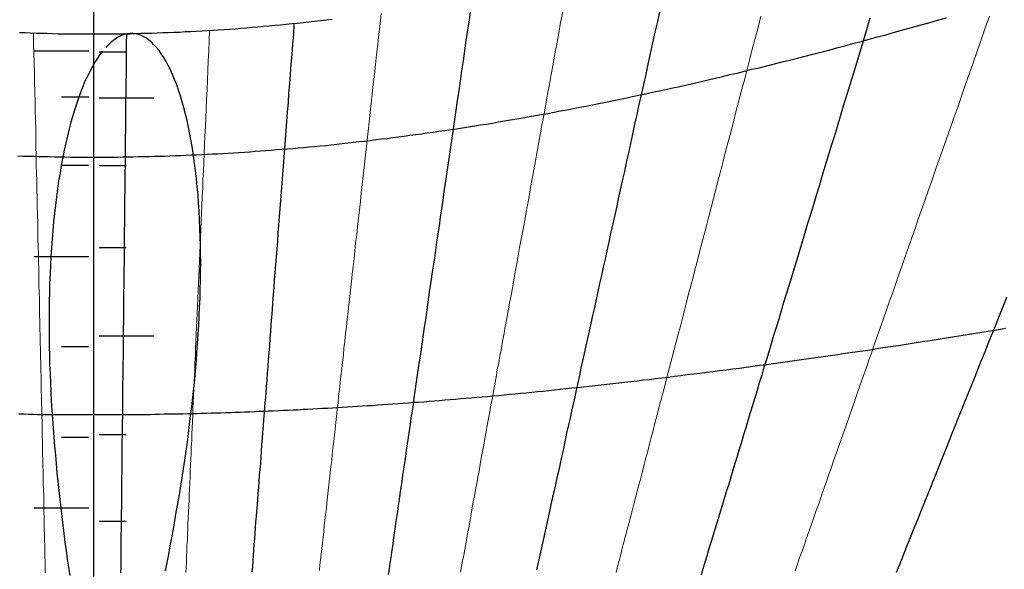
# Model space of a CAD drawing. Header units: millimetres. Extents: x 10 to 831, y 10 to 584.
# Tile 12 of 16: x 446 to 494, y 431 to 458. Entities that reach past the tile are written whole.
import ezdxf

# ---------------------------------------------------------------- set-up
doc = ezdxf.new("R2010")
doc.units = ezdxf.units.MM
for name, color, linetype, true_color in [('C1d1b19', 7, 'Continuous', 0x1d1b19), ('C6b4c8a', 7, 'Continuous', 0x6b4c8a), ('Cb4532a', 7, 'Continuous', 0xb4532a), ('Cb8862b', 7, 'Continuous', 0xb8862b)]:
    doc.layers.add(name, color=color, linetype=linetype, true_color=true_color)

msp = doc.modelspace()

# ---------------------------------------------------------------- linework, layer by layer
at = {"layer": 'C1d1b19', "lineweight": 30}
for points in [[(468.38, 458.32), (468.3, 457.8), (468.23, 457.29), (468.15, 456.78), (468.08, 456.28), (468.01, 455.79), (467.94, 455.3), (467.87, 454.81), (467.8, 454.33), (467.73, 453.86), (467.66, 453.39), (467.59, 452.93), (467.53, 452.48), (467.46, 452.02), (467.4, 451.58), (467.33, 451.13), (467.27, 450.7), (467.2, 450.26), (467.14, 449.83), (467.08, 449.41), (467.02, 448.99), (466.96, 448.57), (466.9, 448.16), (466.84, 447.75), (466.78, 447.35), (466.72, 446.95), (466.66, 446.55), (466.61, 446.16), (466.55, 445.77), (466.49, 445.39), (466.44, 445.01), (466.38, 444.63), (466.33, 444.26), (466.28, 443.89), (466.22, 443.52), (466.17, 443.15), (466.12, 442.79), (466.06, 442.44), (466.01, 442.08), (465.96, 441.73), (465.91, 441.38), (465.86, 441.03), (465.81, 440.69), (465.76, 440.35), (465.71, 440.02), (465.66, 439.68), (465.61, 439.35), (465.57, 439.02), (465.52, 438.69), (465.47, 438.37), (465.43, 438.05), (465.38, 437.73), (465.33, 437.41), (465.29, 437.1), (465.24, 436.79), (465.2, 436.48), (465.15, 436.17), (465.11, 435.87), (465.06, 435.57), (465.02, 435.27), (464.98, 434.97), (464.93, 434.67), (464.89, 434.38), (464.85, 434.09), (464.81, 433.8), (464.76, 433.51), (464.72, 433.22), (464.68, 432.94), (464.64, 432.66), (464.6, 432.38), (464.56, 432.1), (464.52, 431.82), (464.48, 431.55), (464.44, 431.27), (464.4, 431), (464.36, 430.73)], [(477.61, 458.25), (477.49, 457.72), (477.37, 457.19), (477.26, 456.67), (477.14, 456.15), (477.03, 455.64), (476.92, 455.13), (476.81, 454.64), (476.7, 454.14), (476.59, 453.66), (476.49, 453.17), (476.38, 452.7), (476.28, 452.22), (476.18, 451.76), (476.08, 451.3), (475.97, 450.84), (475.88, 450.39), (475.78, 449.94), (475.68, 449.5), (475.58, 449.06), (475.49, 448.63), (475.39, 448.2), (475.3, 447.78), (475.21, 447.36), (475.12, 446.94), (475.03, 446.53), (474.94, 446.12), (474.85, 445.72), (474.76, 445.32), (474.67, 444.92), (474.59, 444.53), (474.5, 444.14), (474.42, 443.75), (474.33, 443.37), (474.25, 442.99), (474.17, 442.62), (474.08, 442.25), (474, 441.88), (473.92, 441.51), (473.84, 441.15), (473.76, 440.79), (473.69, 440.44), (473.61, 440.08), (473.53, 439.73), (473.46, 439.39), (473.38, 439.04), (473.3, 438.7), (473.23, 438.36), (473.16, 438.03), (473.08, 437.7), (473.01, 437.36), (472.94, 437.04), (472.87, 436.71), (472.8, 436.39), (472.73, 436.07), (472.66, 435.75), (472.59, 435.44), (472.52, 435.12), (472.45, 434.81), (472.38, 434.5), (472.31, 434.2), (472.25, 433.89), (472.18, 433.59), (472.11, 433.29), (472.05, 432.99), (471.98, 432.7), (471.92, 432.4), (471.85, 432.11), (471.79, 431.82), (471.73, 431.53), (471.66, 431.25), (471.6, 430.96)], [(487.86, 457.87), (487.69, 457.31), (487.53, 456.76), (487.36, 456.22), (487.2, 455.68), (487.04, 455.15), (486.88, 454.62), (486.72, 454.1), (486.56, 453.59), (486.41, 453.08), (486.26, 452.58), (486.11, 452.08), (485.96, 451.59), (485.81, 451.11), (485.66, 450.63), (485.52, 450.15), (485.38, 449.68), (485.24, 449.22), (485.1, 448.76), (484.96, 448.3), (484.82, 447.85), (484.69, 447.4), (484.55, 446.96), (484.42, 446.53), (484.29, 446.09), (484.16, 445.67), (484.03, 445.24), (483.9, 444.82), (483.78, 444.41), (483.65, 444), (483.53, 443.59), (483.41, 443.18), (483.28, 442.78), (483.16, 442.39), (483.04, 441.99), (482.93, 441.6), (482.81, 441.22), (482.69, 440.84), (482.58, 440.46), (482.46, 440.08), (482.35, 439.71), (482.24, 439.34), (482.13, 438.97), (482.02, 438.61), (481.91, 438.25), (481.8, 437.89), (481.69, 437.54), (481.59, 437.19), (481.48, 436.84), (481.38, 436.49), (481.27, 436.15), (481.17, 435.81), (481.07, 435.47), (480.97, 435.14), (480.86, 434.81), (480.76, 434.48), (480.67, 434.15), (480.57, 433.83), (480.47, 433.5), (480.37, 433.18), (480.28, 432.87), (480.18, 432.55), (480.08, 432.24), (479.99, 431.93), (479.9, 431.62), (479.8, 431.31), (479.71, 431.01), (479.62, 430.71)], [(459.76, 457.59), (459.73, 457.09), (459.69, 456.6), (459.65, 456.11), (459.61, 455.63), (459.58, 455.15), (459.54, 454.68), (459.5, 454.21), (459.47, 453.75), (459.43, 453.3), (459.4, 452.84), (459.36, 452.4), (459.33, 451.96), (459.3, 451.52), (459.26, 451.09), (459.23, 450.66), (459.2, 450.24), (459.17, 449.82), (459.13, 449.4), (459.1, 448.99), (459.07, 448.59), (459.04, 448.18), (459.01, 447.79), (458.98, 447.39), (458.95, 447), (458.92, 446.61), (458.89, 446.23), (458.86, 445.85), (458.83, 445.47), (458.8, 445.1), (458.78, 444.73), (458.75, 444.37), (458.72, 444), (458.69, 443.64), (458.66, 443.29), (458.64, 442.93), (458.61, 442.58), (458.58, 442.24), (458.56, 441.89), (458.53, 441.55), (458.5, 441.21), (458.48, 440.88), (458.45, 440.55), (458.43, 440.22), (458.4, 439.89), (458.38, 439.56), (458.35, 439.24), (458.33, 438.92), (458.3, 438.61), (458.28, 438.29), (458.26, 437.98), (458.23, 437.67), (458.21, 437.36), (458.18, 437.06), (458.16, 436.75), (458.14, 436.45), (458.12, 436.16), (458.09, 435.86), (458.07, 435.57), (458.05, 435.27), (458.03, 434.98), (458, 434.7), (457.98, 434.41), (457.96, 434.13), (457.94, 433.84), (457.92, 433.56), (457.89, 433.29), (457.87, 433.01), (457.85, 432.73), (457.83, 432.46), (457.81, 432.19), (457.79, 431.92), (457.77, 431.65), (457.75, 431.39), (457.73, 431.12), (457.71, 430.86)], [(450.25, 457.11), (451.58, 457.11)], [(451.59, 457.12), (451.58, 456.63), (451.58, 456.14), (451.57, 455.66), (451.57, 455.19), (451.56, 454.72), (451.56, 454.26), (451.55, 453.8), (451.55, 453.35), (451.54, 452.9), (451.54, 452.46), (451.53, 452.02), (451.53, 451.58), (451.52, 451.15), (451.52, 450.73), (451.51, 450.31), (451.51, 449.89), (451.51, 449.48), (451.5, 449.07), (451.5, 448.67), (451.49, 448.27), (451.49, 447.88), (451.48, 447.48), (451.48, 447.1), (451.48, 446.71), (451.47, 446.33), (451.47, 445.95), (451.46, 445.58), (451.46, 445.21), (451.46, 444.84), (451.45, 444.48), (451.45, 444.12), (451.44, 443.76), (451.44, 443.41), (451.44, 443.06), (451.43, 442.71), (451.43, 442.37), (451.42, 442.03), (451.42, 441.69), (451.42, 441.35), (451.41, 441.02), (451.41, 440.69), (451.41, 440.36), (451.4, 440.03), (451.4, 439.71), (451.4, 439.39), (451.39, 439.07), (451.39, 438.76), (451.39, 438.45), (451.38, 438.14), (451.38, 437.83), (451.38, 437.52), (451.37, 437.22), (451.37, 436.92), (451.37, 436.62), (451.36, 436.33), (451.36, 436.03), (451.36, 435.74), (451.35, 435.45), (451.35, 435.16), (451.35, 434.88), (451.34, 434.59), (451.34, 434.31), (451.34, 434.03), (451.33, 433.75), (451.33, 433.47), (451.33, 433.2), (451.33, 432.93), (451.32, 432.66), (451.32, 432.39), (451.32, 432.12), (451.31, 431.85), (451.31, 431.59), (451.31, 431.33), (451.31, 431.07), (451.3, 430.81)], [(449.75, 456.26), (447.08, 456.26)], [(450.25, 456.24), (451.58, 456.24)], [(449.75, 454.02), (448.42, 454.02)], [(450.25, 453.99), (452.92, 453.99)], [(449.75, 450.69), (448.42, 450.69)], [(450.25, 450.68), (451.58, 450.68)], [(450.25, 446.69), (451.58, 446.69)], [(449.75, 446.23), (447.08, 446.23)], [(494.53, 444.24), (494.35, 443.79), (494.17, 443.35), (494, 442.92), (493.82, 442.48), (493.65, 442.06), (493.48, 441.63), (493.31, 441.21), (493.14, 440.79), (492.98, 440.38), (492.82, 439.97), (492.65, 439.57), (492.49, 439.17), (492.33, 438.77), (492.17, 438.38), (492.02, 437.99), (491.86, 437.6), (491.71, 437.22), (491.56, 436.84), (491.4, 436.46), (491.25, 436.08), (491.11, 435.71), (490.96, 435.35), (490.81, 434.98), (490.67, 434.62), (490.52, 434.26), (490.38, 433.9), (490.24, 433.55), (490.1, 433.2), (489.96, 432.85), (489.82, 432.51), (489.68, 432.17), (489.55, 431.83), (489.41, 431.49), (489.28, 431.16), (489.14, 430.82)], [(450.25, 442.37), (452.92, 442.37)], [(449.75, 441.84), (448.42, 441.84)], [(449.75, 437.42), (448.42, 437.42)], [(450.25, 437.56), (451.58, 437.56)], [(449.75, 433.97), (447.08, 433.97)], [(450.25, 433.33), (451.58, 433.33)]]:
    msp.add_lwpolyline(points, dxfattribs=at)
at = {"layer": 'C1d1b19', "lineweight": 13}
for points in [[(464.01, 458.11), (463.96, 457.6), (463.9, 457.1), (463.85, 456.6), (463.79, 456.11), (463.74, 455.62), (463.69, 455.14), (463.63, 454.66), (463.58, 454.19), (463.53, 453.73), (463.48, 453.27), (463.43, 452.81), (463.38, 452.36), (463.33, 451.92), (463.28, 451.48), (463.23, 451.04), (463.18, 450.61), (463.14, 450.18), (463.09, 449.76), (463.04, 449.34), (463, 448.93), (462.95, 448.52), (462.91, 448.11), (462.86, 447.71), (462.82, 447.31), (462.77, 446.92), (462.73, 446.53), (462.69, 446.14), (462.65, 445.76), (462.6, 445.38), (462.56, 445.01), (462.52, 444.63), (462.48, 444.27), (462.44, 443.9), (462.4, 443.54), (462.36, 443.18), (462.32, 442.82), (462.28, 442.47), (462.24, 442.12), (462.2, 441.77), (462.17, 441.43), (462.13, 441.09), (462.09, 440.75), (462.05, 440.42), (462.02, 440.08), (461.98, 439.75), (461.94, 439.43), (461.91, 439.1), (461.87, 438.78), (461.84, 438.46), (461.8, 438.14), (461.77, 437.83), (461.73, 437.52), (461.7, 437.21), (461.66, 436.9), (461.63, 436.59), (461.6, 436.29), (461.56, 435.99), (461.53, 435.69), (461.5, 435.4), (461.46, 435.1), (461.43, 434.81), (461.4, 434.52), (461.37, 434.23), (461.34, 433.95), (461.3, 433.66), (461.27, 433.38), (461.24, 433.1), (461.21, 432.82), (461.18, 432.54), (461.15, 432.27), (461.12, 432), (461.09, 431.72), (461.06, 431.45), (461.03, 431.19), (461, 430.92)], [(472.87, 458.19), (472.77, 457.67), (472.68, 457.15), (472.58, 456.63), (472.49, 456.13), (472.4, 455.63), (472.31, 455.13), (472.22, 454.64), (472.13, 454.16), (472.05, 453.68), (471.96, 453.21), (471.87, 452.74), (471.79, 452.28), (471.71, 451.82), (471.62, 451.37), (471.54, 450.92), (471.46, 450.48), (471.38, 450.04), (471.3, 449.61), (471.23, 449.18), (471.15, 448.75), (471.07, 448.33), (471, 447.91), (470.92, 447.5), (470.85, 447.09), (470.77, 446.69), (470.7, 446.29), (470.63, 445.89), (470.56, 445.5), (470.49, 445.11), (470.42, 444.72), (470.35, 444.34), (470.28, 443.96), (470.21, 443.59), (470.14, 443.22), (470.07, 442.85), (470.01, 442.48), (469.94, 442.12), (469.88, 441.76), (469.81, 441.41), (469.75, 441.05), (469.68, 440.71), (469.62, 440.36), (469.56, 440.01), (469.5, 439.67), (469.44, 439.34), (469.37, 439), (469.31, 438.67), (469.25, 438.34), (469.19, 438.01), (469.13, 437.69), (469.08, 437.36), (469.02, 437.04), (468.96, 436.73), (468.9, 436.41), (468.85, 436.1), (468.79, 435.79), (468.73, 435.48), (468.68, 435.17), (468.62, 434.87), (468.57, 434.57), (468.51, 434.27), (468.46, 433.97), (468.41, 433.68), (468.35, 433.39), (468.3, 433.09), (468.25, 432.81), (468.19, 432.52), (468.14, 432.23), (468.09, 431.95), (468.04, 431.67), (467.99, 431.39), (467.94, 431.11), (467.89, 430.84)], [(482.54, 457.97), (482.4, 457.42), (482.26, 456.89), (482.12, 456.36), (481.98, 455.83), (481.85, 455.31), (481.72, 454.8), (481.58, 454.29), (481.45, 453.79), (481.32, 453.3), (481.2, 452.81), (481.07, 452.32), (480.95, 451.84), (480.82, 451.37), (480.7, 450.9), (480.58, 450.44), (480.46, 449.98), (480.34, 449.52), (480.23, 449.07), (480.11, 448.63), (480, 448.19), (479.88, 447.75), (479.77, 447.32), (479.66, 446.9), (479.55, 446.47), (479.44, 446.05), (479.33, 445.64), (479.23, 445.23), (479.12, 444.82), (479.01, 444.42), (478.91, 444.02), (478.81, 443.63), (478.71, 443.24), (478.61, 442.85), (478.51, 442.46), (478.41, 442.08), (478.31, 441.71), (478.21, 441.33), (478.11, 440.96), (478.02, 440.59), (477.92, 440.23), (477.83, 439.87), (477.74, 439.51), (477.64, 439.15), (477.55, 438.8), (477.46, 438.45), (477.37, 438.11), (477.28, 437.76), (477.19, 437.42), (477.11, 437.08), (477.02, 436.75), (476.93, 436.42), (476.85, 436.09), (476.76, 435.76), (476.68, 435.43), (476.59, 435.11), (476.51, 434.79), (476.43, 434.47), (476.34, 434.16), (476.26, 433.84), (476.18, 433.53), (476.1, 433.22), (476.02, 432.92), (475.94, 432.61), (475.86, 432.31), (475.78, 432.01), (475.71, 431.71), (475.63, 431.41), (475.55, 431.12), (475.48, 430.83)], [(493.69, 457.97), (493.48, 457.4), (493.28, 456.82), (493.09, 456.26), (492.89, 455.7), (492.7, 455.15), (492.51, 454.61), (492.32, 454.07), (492.14, 453.54), (491.95, 453.02), (491.77, 452.5), (491.59, 451.98), (491.41, 451.48), (491.24, 450.98), (491.06, 450.48), (490.89, 449.99), (490.72, 449.5), (490.55, 449.02), (490.39, 448.55), (490.22, 448.08), (490.06, 447.62), (489.9, 447.16), (489.74, 446.7), (489.58, 446.25), (489.43, 445.8), (489.27, 445.36), (489.12, 444.93), (488.97, 444.49), (488.82, 444.06), (488.67, 443.64), (488.52, 443.22), (488.38, 442.8), (488.23, 442.39), (488.09, 441.98), (487.95, 441.58), (487.81, 441.18), (487.67, 440.78), (487.53, 440.39), (487.39, 439.99), (487.26, 439.61), (487.12, 439.22), (486.99, 438.84), (486.86, 438.47), (486.73, 438.09), (486.6, 437.72), (486.47, 437.36), (486.34, 436.99), (486.22, 436.63), (486.09, 436.27), (485.97, 435.92), (485.84, 435.57), (485.72, 435.22), (485.6, 434.87), (485.48, 434.53), (485.36, 434.18), (485.24, 433.85), (485.12, 433.51), (485.01, 433.18), (484.89, 432.85), (484.77, 432.52), (484.66, 432.19), (484.55, 431.87), (484.43, 431.55), (484.32, 431.23), (484.21, 430.91)], [(447.05, 457.15), (447.06, 456.66), (447.07, 456.17), (447.08, 455.69), (447.1, 455.22), (447.11, 454.75), (447.12, 454.28), (447.13, 453.83), (447.14, 453.37), (447.15, 452.92), (447.16, 452.48), (447.16, 452.04), (447.17, 451.61), (447.18, 451.18), (447.19, 450.75), (447.2, 450.33), (447.21, 449.92), (447.22, 449.5), (447.23, 449.09), (447.24, 448.69), (447.25, 448.29), (447.26, 447.89), (447.26, 447.5), (447.27, 447.11), (447.28, 446.73), (447.29, 446.35), (447.3, 445.97), (447.31, 445.6), (447.31, 445.23), (447.32, 444.86), (447.33, 444.5), (447.34, 444.14), (447.35, 443.78), (447.35, 443.42), (447.36, 443.07), (447.37, 442.73), (447.38, 442.38), (447.38, 442.04), (447.39, 441.7), (447.4, 441.36), (447.41, 441.03), (447.41, 440.7), (447.42, 440.37), (447.43, 440.05), (447.43, 439.72), (447.44, 439.4), (447.45, 439.09), (447.46, 438.77), (447.46, 438.46), (447.47, 438.15), (447.48, 437.84), (447.48, 437.53), (447.49, 437.23), (447.5, 436.93), (447.5, 436.63), (447.51, 436.33), (447.51, 436.04), (447.52, 435.75), (447.53, 435.46), (447.53, 435.17), (447.54, 434.88), (447.55, 434.6), (447.55, 434.32), (447.56, 434.03), (447.56, 433.76), (447.57, 433.48), (447.58, 433.2), (447.58, 432.93), (447.59, 432.66), (447.59, 432.39), (447.6, 432.12), (447.61, 431.86), (447.61, 431.59), (447.62, 431.33), (447.62, 431.07), (447.63, 430.81)], [(455.64, 457.27), (455.62, 456.77), (455.6, 456.28), (455.58, 455.8), (455.56, 455.33), (455.54, 454.85), (455.52, 454.39), (455.5, 453.93), (455.48, 453.47), (455.46, 453.02), (455.44, 452.58), (455.42, 452.14), (455.4, 451.7), (455.38, 451.27), (455.36, 450.84), (455.34, 450.42), (455.32, 450), (455.31, 449.59), (455.29, 449.18), (455.27, 448.77), (455.25, 448.37), (455.24, 447.97), (455.22, 447.58), (455.2, 447.19), (455.18, 446.8), (455.17, 446.42), (455.15, 446.04), (455.13, 445.66), (455.12, 445.29), (455.1, 444.92), (455.09, 444.56), (455.07, 444.2), (455.05, 443.84), (455.04, 443.48), (455.02, 443.13), (455.01, 442.78), (454.99, 442.43), (454.98, 442.09), (454.96, 441.75), (454.95, 441.41), (454.93, 441.08), (454.92, 440.75), (454.9, 440.42), (454.89, 440.09), (454.88, 439.77), (454.86, 439.45), (454.85, 439.13), (454.83, 438.81), (454.82, 438.5), (454.81, 438.19), (454.79, 437.88), (454.78, 437.57), (454.77, 437.27), (454.75, 436.96), (454.74, 436.66), (454.73, 436.37), (454.72, 436.07), (454.7, 435.78), (454.69, 435.49), (454.68, 435.2), (454.66, 434.91), (454.65, 434.62), (454.64, 434.34), (454.63, 434.06), (454.61, 433.78), (454.6, 433.5), (454.59, 433.23), (454.58, 432.95), (454.57, 432.68), (454.56, 432.41), (454.54, 432.14), (454.53, 431.87), (454.52, 431.61), (454.51, 431.35), (454.5, 431.08), (454.49, 430.82)]]:
    msp.add_lwpolyline(points, dxfattribs=at)
at = {"layer": 'C1d1b19', "lineweight": 40}
for radius in [120.83, 105.83]:
    msp.add_circle((450, 394), radius, dxfattribs=at)
at = {"layer": 'C6b4c8a', "lineweight": 30}
for points in [[(453.49, 430.91), (453.57, 431.31), (453.65, 431.71), (453.72, 432.12), (453.8, 432.52), (453.88, 432.94), (453.95, 433.35), (454.02, 433.77), (454.1, 434.18), (454.17, 434.61), (454.24, 435.03), (454.3, 435.45), (454.37, 435.88), (454.43, 436.31), (454.5, 436.74), (454.56, 437.18), (454.61, 437.61), (454.67, 438.05), (454.72, 438.48), (454.78, 438.92), (454.82, 439.36), (454.87, 439.8), (454.92, 440.24), (454.96, 440.68), (455, 441.13), (455.03, 441.57), (455.06, 442.01), (455.09, 442.45), (455.12, 442.89), (455.14, 443.33), (455.16, 443.77), (455.18, 444.21), (455.19, 444.65), (455.2, 445.08), (455.2, 445.51), (455.21, 445.94), (455.2, 446.37), (455.2, 446.79), (455.19, 447.21), (455.17, 447.63), (455.15, 448.04), (455.13, 448.45), (455.11, 448.86), (455.08, 449.25), (455.04, 449.65), (455, 450.03), (454.96, 450.42), (454.91, 450.79), (454.86, 451.16), (454.81, 451.52), (454.75, 451.87), (454.68, 452.21), (454.62, 452.55), (454.55, 452.88), (454.47, 453.19), (454.39, 453.5), (454.31, 453.8), (454.22, 454.08), (454.13, 454.36), (454.04, 454.62), (453.94, 454.88), (453.84, 455.12), (453.74, 455.35), (453.63, 455.56), (453.52, 455.77), (453.41, 455.96), (453.29, 456.13), (453.18, 456.3), (453.06, 456.44), (452.93, 456.58), (452.81, 456.7), (452.68, 456.81), (452.56, 456.9), (452.43, 456.97), (452.3, 457.03), (452.17, 457.08), (452.03, 457.11), (451.9, 457.13), (451.77, 457.13), (451.63, 457.11), (451.5, 457.08), (451.37, 457.04), (451.23, 456.98), (451.1, 456.9), (450.97, 456.81), (450.84, 456.7), (450.71, 456.58), (450.58, 456.45)], [(450.42, 456.27), (450.29, 456.1), (450.17, 455.92), (450.05, 455.73), (449.93, 455.52), (449.81, 455.3), (449.7, 455.07), (449.58, 454.83), (449.47, 454.57), (449.37, 454.3), (449.26, 454.02), (449.16, 453.73), (449.07, 453.43), (448.97, 453.12), (448.88, 452.8), (448.79, 452.47), (448.71, 452.14), (448.63, 451.79), (448.55, 451.43), (448.48, 451.07), (448.41, 450.7), (448.35, 450.32), (448.28, 449.94), (448.23, 449.55), (448.17, 449.15), (448.12, 448.75), (448.08, 448.35), (448.03, 447.93), (448, 447.52), (447.96, 447.1), (447.93, 446.67), (447.9, 446.25), (447.88, 445.82), (447.86, 445.39), (447.84, 444.95), (447.83, 444.51), (447.82, 444.07), (447.81, 443.63), (447.81, 443.19), (447.81, 442.75), (447.81, 442.3), (447.82, 441.86), (447.83, 441.41), (447.84, 440.97), (447.86, 440.52), (447.88, 440.08), (447.9, 439.64), (447.92, 439.19), (447.95, 438.75), (447.98, 438.31), (448.01, 437.87), (448.04, 437.43), (448.08, 436.99), (448.12, 436.55), (448.16, 436.12), (448.2, 435.69), (448.24, 435.26), (448.29, 434.83), (448.34, 434.4), (448.38, 433.98), (448.43, 433.56), (448.49, 433.14), (448.54, 432.72), (448.59, 432.3), (448.65, 431.89), (448.7, 431.48), (448.76, 431.08), (448.82, 430.67)]]:
    msp.add_lwpolyline(points, dxfattribs=at)
at = {"layer": 'Cb4532a', "lineweight": 30}
for points in [[(446.29, 451.16), (446.54, 451.15), (446.8, 451.14), (447.06, 451.14), (447.31, 451.13), (447.57, 451.12), (447.83, 451.12), (448.08, 451.11), (448.34, 451.11), (448.59, 451.11), (448.85, 451.1), (449.11, 451.1), (449.36, 451.1), (449.62, 451.1), (449.87, 451.1), (450.13, 451.1), (450.38, 451.1), (450.64, 451.1), (450.89, 451.1), (451.15, 451.1), (451.41, 451.11), (451.66, 451.11), (451.92, 451.11), (452.17, 451.12), (452.43, 451.12), (452.69, 451.13), (452.94, 451.14), (453.2, 451.14), (453.46, 451.15), (453.71, 451.16), (453.97, 451.17), (454.23, 451.18), (454.48, 451.19), (454.74, 451.2), (455, 451.21), (455.26, 451.22), (455.52, 451.24), (455.78, 451.25), (456.03, 451.26), (456.29, 451.28), (456.55, 451.29), (456.81, 451.31), (457.07, 451.32), (457.34, 451.34), (457.6, 451.36), (457.86, 451.38), (458.12, 451.4), (458.38, 451.42), (458.65, 451.44), (458.91, 451.46), (459.17, 451.48), (459.44, 451.5), (459.7, 451.52), (459.97, 451.55), (460.24, 451.57), (460.5, 451.6), (460.77, 451.62), (461.04, 451.65), (461.31, 451.67), (461.58, 451.7), (461.85, 451.73), (462.12, 451.76), (462.39, 451.79), (462.66, 451.82), (462.93, 451.85), (463.2, 451.88), (463.48, 451.91), (463.75, 451.95), (464.03, 451.98), (464.31, 452.01), (464.58, 452.05), (464.86, 452.09), (465.14, 452.12), (465.42, 452.16), (465.7, 452.2), (465.98, 452.24), (466.26, 452.28), (466.55, 452.32), (466.83, 452.36), (467.12, 452.4), (467.4, 452.44), (467.69, 452.48), (467.98, 452.53), (468.27, 452.57), (468.56, 452.62), (468.85, 452.67), (469.15, 452.71), (469.44, 452.76), (469.74, 452.81), (470.03, 452.86), (470.33, 452.91), (470.63, 452.96), (470.93, 453.02), (471.23, 453.07), (471.54, 453.12), (471.84, 453.18), (472.15, 453.23), (472.45, 453.29), (472.76, 453.35), (473.07, 453.41), (473.38, 453.47), (473.7, 453.53), (474.01, 453.59), (474.33, 453.65), (474.64, 453.71), (474.96, 453.78), (475.28, 453.84), (475.61, 453.91), (475.93, 453.98), (476.26, 454.05), (476.59, 454.12), (476.92, 454.19), (477.25, 454.26), (477.58, 454.33), (477.92, 454.4), (478.25, 454.48), (478.59, 454.55), (478.93, 454.63), (479.28, 454.71), (479.62, 454.79), (479.97, 454.87), (480.32, 454.95), (480.67, 455.03), (481.03, 455.12), (481.38, 455.2), (481.74, 455.29), (482.1, 455.38), (482.46, 455.46), (482.83, 455.55), (483.2, 455.65), (483.57, 455.74), (483.94, 455.83), (484.32, 455.93), (484.7, 456.02), (485.08, 456.12), (485.46, 456.22), (485.85, 456.32), (486.24, 456.43), (486.63, 456.53), (487.03, 456.64), (487.43, 456.74), (487.83, 456.85), (488.23, 456.96), (488.64, 457.07), (489.05, 457.19), (489.47, 457.3), (489.88, 457.42), (490.3, 457.53), (490.73, 457.65), (491.16, 457.78), (491.59, 457.9)], [(446.37, 457.18), (446.64, 457.17), (446.91, 457.16), (447.18, 457.15), (447.45, 457.14), (447.71, 457.14), (447.98, 457.13), (448.25, 457.12), (448.52, 457.12), (448.79, 457.12), (449.06, 457.11), (449.33, 457.11), (449.6, 457.11), (449.87, 457.11), (450.13, 457.11), (450.4, 457.11), (450.67, 457.11), (450.94, 457.11), (451.21, 457.12), (451.48, 457.12), (451.75, 457.12), (452.02, 457.13), (452.29, 457.14), (452.55, 457.14), (452.82, 457.15), (453.09, 457.16), (453.36, 457.17), (453.63, 457.18), (453.9, 457.19), (454.17, 457.2), (454.45, 457.22), (454.72, 457.23), (454.99, 457.24), (455.26, 457.26), (455.53, 457.27), (455.8, 457.29), (456.07, 457.31), (456.35, 457.33), (456.62, 457.34), (456.89, 457.36), (457.17, 457.39), (457.44, 457.41), (457.72, 457.43), (457.99, 457.45), (458.27, 457.48), (458.54, 457.5), (458.82, 457.53), (459.1, 457.55), (459.38, 457.58), (459.65, 457.61), (459.93, 457.64), (460.21, 457.67), (460.49, 457.7), (460.77, 457.73), (461.06, 457.76), (461.34, 457.8), (461.62, 457.83)], [(446.34, 438.56), (446.57, 438.56), (446.8, 438.55), (447.03, 438.55), (447.26, 438.54), (447.49, 438.54), (447.72, 438.54), (447.94, 438.54), (448.17, 438.53), (448.4, 438.53), (448.63, 438.53), (448.86, 438.53), (449.09, 438.53), (449.32, 438.53), (449.54, 438.53), (449.77, 438.53), (450, 438.53), (450.23, 438.53), (450.46, 438.53), (450.68, 438.53), (450.91, 438.53), (451.14, 438.53), (451.37, 438.53), (451.6, 438.53), (451.83, 438.53), (452.06, 438.54), (452.28, 438.54), (452.51, 438.54), (452.74, 438.54), (452.97, 438.55), (453.2, 438.55), (453.43, 438.56), (453.66, 438.56), (453.89, 438.56), (454.12, 438.57), (454.35, 438.57), (454.58, 438.58), (454.81, 438.58), (455.04, 438.59), (455.27, 438.6), (455.5, 438.6), (455.74, 438.61), (455.97, 438.62), (456.2, 438.62), (456.43, 438.63), (456.66, 438.64), (456.9, 438.65), (457.13, 438.65), (457.36, 438.66), (457.6, 438.67), (457.83, 438.68), (458.07, 438.69), (458.3, 438.7), (458.54, 438.71), (458.77, 438.72), (459.01, 438.73), (459.25, 438.74), (459.48, 438.75), (459.72, 438.76), (459.96, 438.77), (460.2, 438.79), (460.44, 438.8), (460.68, 438.81), (460.91, 438.82), (461.16, 438.84), (461.4, 438.85), (461.64, 438.86), (461.88, 438.88), (462.12, 438.89), (462.37, 438.91), (462.61, 438.92), (462.85, 438.94), (463.1, 438.95), (463.35, 438.97), (463.59, 438.98), (463.84, 439), (464.09, 439.02), (464.34, 439.04), (464.58, 439.05), (464.83, 439.07), (465.09, 439.09), (465.34, 439.11), (465.59, 439.13), (465.84, 439.14), (466.1, 439.16), (466.35, 439.18), (466.61, 439.2), (466.86, 439.22), (467.12, 439.25), (467.38, 439.27), (467.64, 439.29), (467.9, 439.31), (468.16, 439.33), (468.42, 439.35), (468.68, 439.38), (468.94, 439.4), (469.21, 439.42), (469.47, 439.45), (469.74, 439.47), (470.01, 439.5), (470.28, 439.52), (470.55, 439.55), (470.82, 439.57), (471.09, 439.6), (471.36, 439.63), (471.64, 439.66), (471.91, 439.68), (472.19, 439.71), (472.47, 439.74), (472.75, 439.77), (473.03, 439.8), (473.31, 439.83), (473.59, 439.86), (473.88, 439.89), (474.16, 439.92), (474.45, 439.95), (474.74, 439.98), (475.03, 440.01), (475.32, 440.05), (475.61, 440.08), (475.91, 440.11), (476.2, 440.15), (476.5, 440.18), (476.8, 440.22), (477.1, 440.25), (477.4, 440.29), (477.71, 440.33), (478.01, 440.36), (478.32, 440.4), (478.63, 440.44), (478.94, 440.48), (479.25, 440.52), (479.57, 440.56), (479.88, 440.6), (480.2, 440.64), (480.52, 440.68), (480.84, 440.72), (481.17, 440.76), (481.49, 440.8), (481.82, 440.85), (482.15, 440.89), (482.49, 440.94), (482.82, 440.98), (483.16, 441.03), (483.49, 441.08), (483.84, 441.12), (484.18, 441.17), (484.52, 441.22), (484.87, 441.27), (485.22, 441.32), (485.58, 441.37), (485.93, 441.42), (486.29, 441.47), (486.65, 441.52), (487.01, 441.58), (487.38, 441.63), (487.75, 441.68), (488.12, 441.74), (488.49, 441.8), (488.87, 441.85), (489.25, 441.91), (489.63, 441.97), (490.02, 442.03), (490.41, 442.09), (490.8, 442.15), (491.19, 442.21), (491.59, 442.27), (491.99, 442.34), (492.4, 442.4), (492.81, 442.47), (493.22, 442.53), (493.63, 442.6), (494.05, 442.67), (494.47, 442.74)]]:
    msp.add_lwpolyline(points, dxfattribs=at)
at = {"layer": 'Cb8862b', "lineweight": 30}
msp.add_lwpolyline([(450, 403.17), (450, 499.83)], dxfattribs=at)

doc.saveas('drawing.dxf')
